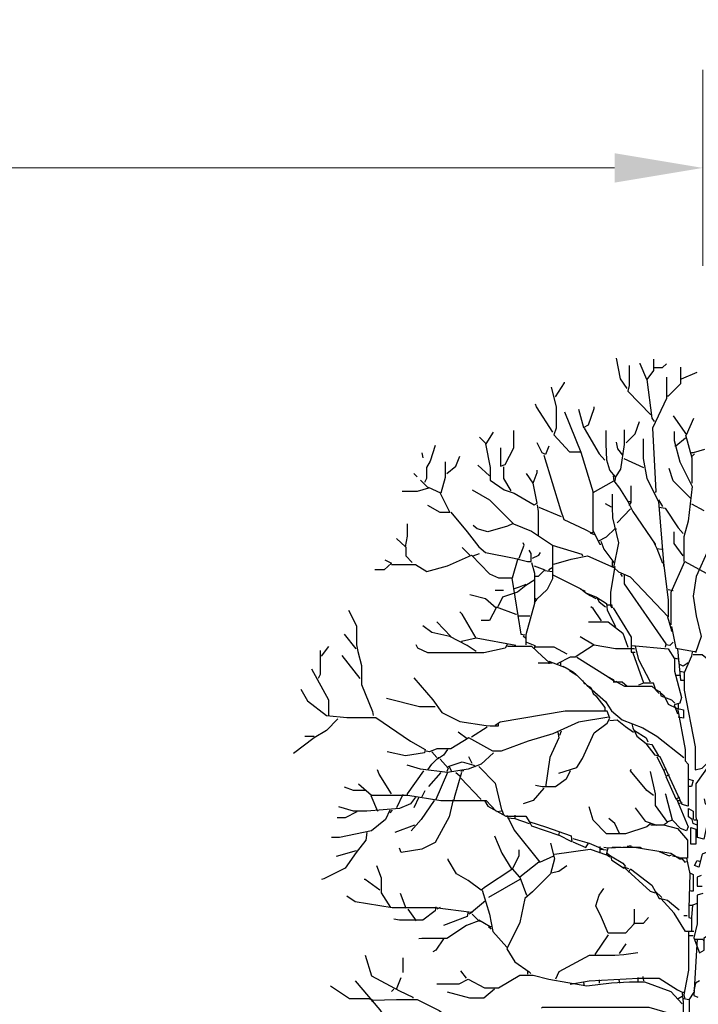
# Model space of a CAD drawing. Header units: metres. Extents: x 184432 to 189351, y 346610 to 348484.
# Tile 39 of 63: x 189103 to 189110, y 348474 to 348484. Entities that reach past the tile are written whole.
import ezdxf

# ---------------------------------------------------------------- set-up
doc = ezdxf.new("R2010")
doc.units = ezdxf.units.M
doc.header["$PDMODE"] = 35
doc.header["$PDSIZE"] = 0.075
doc.layers.add('B-ME-GR-BOOM-SD', color=90, linetype='Continuous', lineweight=25)
doc.layers.add('X-XX-AL-DETAIL1-M', color=7, linetype='Continuous', lineweight=18)
doc.styles.add('NLCS-ISO-ANNOTATIEF-T18', font='NLCS-ISO.ttf', dxfattribs={"height": 1.8})
doc.dimstyles.new('NLCS-ANNOTATIEF-T18-PIJL_L2_H0', dxfattribs={"dimtxt": 2.5, "dimasz": 1.8, "dimexe": 2, "dimexo": 2, "dimgap": 0.7, "dimtad": 1, "dimzin": 0, "dimdsep": 46, "dimtxsty": 'NLCS-ISO-ANNOTATIEF-T18', "dimcen": 0, "dimdle": 2, "dimclrd": 256, "dimclre": 256, "dimclrt": 10, "dimaunit": 2, "dimadec": 0, "dimazin": 0, "dimtfac": 1, "dimtdec": 3, "dimtofl": 0, "dimtmove": 0, "dimatfit": 3, "dimfxl": 2, "dimfxlon": 1, "dimtfillclr": 256, "dimtolj": 1, "dimtzin": 0, "dimlwd": -1, "dimlwe": -1, "dimarcsym": 0})

# ---------------------------------------------------------------- blocks, each defined once
blk = doc.blocks.new('*D66')
at = {"layer": 'Defpoints', "color": 0, "transparency": 16777216}
for p in [(188879.757, 348482.859), (189109.712, 348469.453), (188879.757, 348467.973)]:
    blk.add_point(p, dxfattribs=at)
at = {"layer": 'X-XX-AL-DETAIL1-M', "transparency": 16777216}
for p, q in [((188879.757, 348481.859), (188879.757, 348483.859)), ((189109.712, 348481.859), (189109.712, 348483.859)), ((189108.812, 348482.859), (188880.657, 348482.859))]:
    blk.add_line(p, q, dxfattribs=at)
for points in [[(188880.657, 348483.009), (188880.657, 348482.709), (188879.757, 348482.859)], [(189108.812, 348483.009), (189108.812, 348482.709), (189109.712, 348482.859)]]:
    blk.add_solid(points, dxfattribs=at)
at = {"layer": 'X-XX-AL-DETAIL1-M', "color": 10, "transparency": 16777216, "insert": (188994.108, 348483.794), "char_height": 0.9, "attachment_point": 5, "style": 'NLCS-ISO-ANNOTATIEF-T18'}
blk.add_mtext('\\A1;Ruigte', dxfattribs=at)
blk = doc.blocks.new('SGR-BOOM_S02_D_ZIJ-D')
at = {"flags": 128}
for points in [[(-0.765, 11.149), (-0.832, 11.25), (-0.874, 11.46)], [(-0.744, 11.384), (-0.744, 11.182), (-0.757, 11.123), (-0.521, 10.88)], [(-0.496, 11.451), (-0.496, 11.334), (-0.563, 11.241), (-0.631, 11.401), (-0.631, 11.409)], [(-0.488, 11.363), (-0.404, 11.363), (-0.362, 11.401)], [(-0.219, 11.367), (-0.219, 11.199), (-0.345, 11.073), (-0.353, 11.073)], [(-0.362, 11.266), (-0.362, 11.048), (-0.504, 10.745), (-0.471, 10.098), (-0.479, 10.089)], [(-0.21, 11.25), (-0.05, 11.317)], [(-1.539, 11.165), (-1.488, 10.964), (-1.488, 10.745), (-1.513, 10.678), (-1.354, 10.505), (-1.236, 10.505)], [(-1.497, 11.065), (-1.404, 11.208), (-1.404, 11.216)], [(-0.563, 11.241), (-0.513, 10.846), (-0.488, 10.812)], [(-1.522, 10.703), (-1.69, 10.964), (-1.698, 10.989)], [(-1.261, 10.938), (-1.211, 10.753), (-1.16, 10.779), (-1.101, 10.947), (-1.101, 10.964)], [(-1.404, 10.913), (-1.236, 10.501), (-1.11, 10.089), (-0.9, 10.207), (-0.841, 10.131), (-0.757, 9.997), (-0.731, 9.997)], [(-0.294, 10.871), (-0.16, 10.678), (-0.084, 10.846)], [(-0.774, 10.594), (-0.681, 10.686), (-0.639, 10.812)], [(-2.27, 10.653), (-2.203, 10.585), (-2.127, 10.703)], [(-2.056, 10.543), (-2.056, 10.358), (-2.009, 10.375), (-1.921, 10.543), (-1.921, 10.72)], [(-1.202, 10.745), (-1.051, 10.484), (-0.992, 10.417)], [(-0.795, 10.728), (-0.795, 10.577), (-0.832, 10.325), (-0.883, 10.249), (-0.942, 10.316), (-0.971, 10.417), (-0.977, 10.585), (-0.977, 10.72)], [(-0.286, 10.711), (-0.286, 10.619), (-0.227, 10.4), (-0.101, 10.148), (-0.143, 9.795), (-0.185, 9.635), (-0.185, 9.383)], [(-0.168, 10.678), (-0.105, 10.442), (-0.105, 10.182)], [(-2.724, 10.569), (-2.775, 10.409), (-2.812, 10.342), (-2.812, 10.232), (-2.833, 10.19)], [(-2.211, 10.585), (-2.161, 10.342), (-2.161, 10.215), (-2.018, 10.115), (-1.917, 10.081), (-1.715, 9.963), (-1.682, 9.98), (-1.724, 10.182), (-1.682, 10.291), (-1.682, 10.316)], [(-1.564, 10.56), (-1.597, 10.476), (-1.631, 10.493), (-1.682, 10.594)], [(-0.601, 10.636), (-0.601, 10.434), (-0.563, 10.232), (-0.446, 9.997), (-0.395, 9.375), (-0.345, 8.988), (-0.345, 8.82), (-0.731, 9.223), (-0.849, 9.274), (-0.9, 9.324), (-0.849, 9.576), (-0.912, 9.829), (-0.914, 9.938), (-0.914, 10.072)], [(-0.807, 10.468), (-0.858, 10.535), (-0.874, 10.602)], [(-0.168, 10.644), (-0.269, 10.56), (-0.277, 10.56)], [(-2.859, 10.493), (-2.85, 10.442)], [(-2.606, 10.283), (-2.514, 10.358), (-2.472, 10.459)], [(-1.614, 10.468), (-1.446, 9.913), (-1.412, 9.812), (-1.194, 9.711), (-1.127, 9.677), (-1.11, 9.686)], [(0.025, 10.526), (-0.092, 10.493), (-0.109, 10.493)], [(-0.076, 10.484), (-0.101, 10.459)], [(-2.623, 10.4), (-2.623, 10.241), (-2.665, 10.081), (-2.791, 10.14)], [(-2.169, 10.257), (-2.287, 10.367)], [(-0.799, 10.434), (-0.597, 10.342)], [(-2.943, 10.283), (-2.909, 10.249)], [(-2.026, 10.35), (-2.026, 10.232), (-1.951, 10.106)], [(-1.724, 10.182), (-1.791, 10.283)], [(-0.908, 10.257), (-0.9, 10.207)], [(-0.118, 10.03), (-0.294, 10.207), (-0.336, 10.333)], [(-2.875, 10.215), (-2.791, 10.131), (-2.909, 10.098), (-3.06, 10.098)], [(-0.883, 10.249), (-0.891, 10.207)], [(-0.727, 10.157), (-0.727, 9.988), (-0.748, 9.955)], [(-2.674, 10.081), (-2.573, 9.883), (-2.674, 9.883), (-2.8, 9.955)], [(-2.346, 10.115), (-2.169, 10.014), (-1.925, 9.77), (-1.74, 9.694), (-1.526, 9.551), (-1.526, 9.206), (-1.581, 9.097), (-1.69, 8.996), (-1.707, 9.005)], [(-1.114, 10.089), (-1.114, 9.703), (-1.059, 9.593), (-0.975, 9.635), (-0.891, 9.719), (-0.874, 9.719)], [(-1.682, 9.963), (-1.673, 9.896), (-1.673, 9.652)], [(-0.925, 9.938), (-0.984, 9.972)], [(-0.757, 9.997), (-0.706, 9.896), (-0.479, 9.56), (-0.471, 9.56)], [(-0.446, 10.014), (-0.404, 9.946)], [(-0.109, 9.972), (0.017, 9.904)], [(-2.564, 9.887), (-2.396, 9.686), (-2.278, 9.534), (-2.211, 9.476), (-1.917, 9.417), (-1.782, 9.383), (-1.745, 9.383), (-1.745, 9.467), (-1.766, 9.501)], [(-1.665, 9.938), (-1.438, 9.845)], [(-0.731, 9.921), (-0.866, 9.778)], [(-0.437, 9.938), (-0.378, 9.93), (-0.244, 9.728), (-0.193, 9.669)], [(-3.119, 9.618), (-3.027, 9.534), (-3.006, 9.644), (-3.006, 9.77)], [(-1.934, 9.77), (-1.984, 9.745), (-2.186, 9.686), (-2.295, 9.719), (-2.337, 9.753)], [(-1.143, 9.677), (-1.101, 9.66)], [(-0.193, 9.442), (-0.286, 9.568), (-0.286, 9.686)], [(-1.867, 9.417), (-1.816, 9.551), (-1.824, 9.576)], [(-1.53, 9.551), (-1.228, 9.459), (-1.219, 9.442)], [(-1.059, 9.593), (-1.043, 9.56), (-1.034, 9.56)], [(-1.034, 9.593), (-1.001, 9.509), (-0.9, 9.375), (-0.891, 9.375)], [(-0.496, 9.585), (-0.462, 9.518), (-0.404, 9.366)], [(-3.17, 9.354), (-2.926, 9.354), (-2.808, 9.282), (-2.598, 9.341), (-2.354, 9.45), (-2.169, 9.257), (-2.077, 9.219), (-1.934, 9.219), (-1.875, 9.417)], [(-3.023, 9.534), (-3.023, 9.442), (-2.96, 9.375)], [(-2.371, 9.45), (-2.447, 9.526)], [(-2.337, 9.442), (-2.27, 9.467)], [(-1.732, 9.417), (-1.665, 9.45), (-1.648, 9.476)], [(-0.462, 9.518), (-0.412, 9.509)], [(0.067, 9.509), (-0.059, 9.232), (-0.092, 9.03), (-0.059, 8.828), (-0.008, 8.618), (-0.067, 8.45)], [(-3.237, 9.4), (-3.17, 9.366), (-3.245, 9.299), (-3.338, 9.299)], [(-1.74, 9.375), (-1.711, 9.265), (-1.711, 8.954), (-1.799, 8.635), (-1.799, 8.534)], [(-1.513, 9.358), (-1.337, 9.408), (-1.169, 9.442), (-0.9, 9.324)], [(-0.916, 9.383), (-0.916, 9.333)], [(-0.395, 9.375), (-0.395, 9.333)], [(-0.315, 8.736), (-0.315, 9.072), (-0.177, 9.383), (0.303, 9.122), (0.319, 9.08)], [(-1.715, 9.341), (-1.606, 9.299), (-1.673, 9.232), (-1.698, 9.232)], [(-1.606, 9.291), (-1.53, 9.282)], [(-1.522, 9.324), (-1.564, 9.299), (-1.564, 9.291)], [(-1.522, 9.249), (-1.236, 9.106), (-1.185, 9.064), (-1.076, 9.021), (-1.051, 8.971), (-0.984, 8.921)], [(-0.891, 9.333), (-0.933, 9.072), (-0.933, 8.937), (-0.975, 8.937)], [(-0.832, 9.257), (-0.816, 9.232)], [(-0.795, 9.249), (-0.795, 9.156), (-0.37, 8.542), (-0.378, 8.509)], [(-1.707, 9.198), (-1.799, 9.139), (-1.883, 9.072), (-2.035, 9.021), (-2.085, 8.921)], [(-1.942, 9.215), (-1.85, 8.643), (-1.808, 8.635)], [(-1.799, 9.148), (-1.867, 9.122), (-1.917, 9.106)], [(-2.371, 9.047), (-2.211, 9.005), (-2.102, 8.912), (-2.169, 8.782), (-2.253, 8.782)], [(-2.11, 9.093), (-2.026, 9.093)], [(-1.244, 9.106), (-1.194, 9.08)], [(-1.185, 9.064), (-1.143, 9.038), (-1.085, 9.005)], [(-0.345, 9.097), (-0.294, 9.089)], [(-1.69, 8.996), (-1.715, 8.963)], [(-1.076, 9.021), (-0.975, 8.954), (-0.967, 8.887), (-0.883, 8.719)], [(-0.925, 8.946), (-0.916, 8.912), (-0.933, 8.937)], [(-3.607, 8.887), (-3.527, 8.727), (-3.527, 8.534), (-3.514, 8.467), (-3.477, 8.324), (-3.477, 8.13), (-3.363, 7.853), (-3.355, 7.811)], [(-2.304, 8.601), (-2.447, 8.845), (-2.472, 8.87)], [(-2.102, 8.921), (-1.9, 8.845), (-1.892, 8.845)], [(-1.026, 8.778), (-1.11, 8.904), (-1.135, 8.921)], [(-0.908, 8.912), (-0.723, 8.61), (-0.723, 8.458), (-0.681, 8.458)], [(-2.564, 8.618), (-2.707, 8.769)], [(-1.883, 8.828), (-1.757, 8.828)], [(-1.16, 8.769), (-0.958, 8.769), (-0.807, 8.652), (-0.757, 8.509)], [(-0.353, 8.82), (-0.319, 8.702), (-0.311, 8.668)], [(-2.304, 8.467), (-2.396, 8.525), (-2.573, 8.618), (-2.758, 8.66), (-2.85, 8.727)], [(-0.311, 8.719), (-0.269, 8.5), (-0.076, 8.467), (-0.067, 8.467)], [(-3.531, 8.492), (-3.649, 8.643)], [(-1.9, 8.525), (-2.304, 8.601), (-2.455, 8.567), (-2.455, 8.559)], [(-1.824, 8.626), (-1.799, 8.601)], [(-1.791, 8.559), (-1.707, 8.525), (-1.715, 8.492)], [(-1.244, 8.618), (-1.101, 8.534), (-1.295, 8.408), (-1.345, 8.408), (-1.48, 8.34)], [(-0.294, 8.559), (-0.328, 8.525), (-0.37, 8.534)], [(-3.897, 8.475), (-3.897, 8.231), (-3.918, 8.189)], [(-3.884, 8.416), (-3.809, 8.517)], [(-1.984, 8.542), (-2.009, 8.5), (-2.228, 8.45), (-2.8, 8.45), (-2.901, 8.5), (-2.917, 8.534)], [(-1.984, 8.521), (-1.74, 8.521), (-1.631, 8.416), (-1.564, 8.357), (-1.564, 8.34)], [(-1.707, 8.513), (-1.513, 8.513), (-1.379, 8.441)], [(-1.101, 8.534), (-0.883, 8.496), (-0.698, 8.496), (-0.689, 8.492)], [(-0.715, 8.525), (-0.345, 8.492), (-0.282, 8.391), (-0.282, 8.265), (-0.21, 7.996), (-0.227, 7.937), (-0.286, 7.92), (-0.252, 7.828)], [(-0.706, 8.45), (-0.597, 8.147)], [(-0.681, 8.517), (-0.647, 8.383), (-0.53, 8.156)], [(-0.252, 8.492), (-0.219, 8.172), (-0.185, 8.172)], [(-0.101, 8.458), (-0.109, 8.416), (-0.181, 8.248), (-0.181, 8.071), (-0.071, 7.491), (-0.071, 7.256), (0, 7.273), (0.168, 7.445), (0.261, 7.445), (0.227, 7.172), (0.092, 6.844), (0.034, 6.911), (0.025, 6.962)], [(-3.489, 8.189), (-3.674, 8.425)], [(-1.53, 8.345), (-1.673, 8.345)], [(-1.564, 8.366), (-1.387, 8.298), (-1.312, 8.256), (-1.286, 8.231)], [(-1.446, 8.357), (-1.446, 8.324)], [(-1.278, 8.408), (-0.958, 8.206), (-0.908, 8.181), (-0.9, 8.172)], [(-0.286, 8.399), (-0.252, 8.391)], [(-0.244, 8.399), (-0.235, 8.324)], [(-0.143, 8.349), (-0.193, 8.315), (-0.227, 8.332)], [(-0.092, 8.433), (0, 8.433), (0.193, 8.282), (0.261, 8.265)], [(-3.985, 8.29), (-3.813, 7.971), (-3.813, 7.811)], [(-1.421, 8.315), (-1.387, 8.298)], [(-1.354, 8.273), (-1.278, 8.223), (-1.177, 8.122), (-0.984, 7.954), (-0.925, 7.861), (-0.816, 7.769), (-0.605, 7.685), (-0.462, 7.601), (-0.185, 7.382)], [(-0.227, 8.265), (-0.177, 8.256)], [(-2.943, 8.198), (-2.749, 7.971), (-2.657, 7.844), (-2.472, 7.752), (-2.203, 7.71), (-2.161, 7.706), (-2.077, 7.706), (-2.077, 7.735)], [(-1.219, 8.172), (-1.202, 8.139), (-1.185, 8.139)], [(-0.958, 8.206), (-0.883, 8.156), (-0.866, 8.164)], [(-0.908, 8.156), (-0.816, 8.156), (-0.765, 8.113)], [(-0.874, 8.156), (-0.79, 8.113), (-0.513, 8.113), (-0.479, 8.08), (-0.429, 8.055), (-0.42, 8.013), (-0.311, 7.971), (-0.277, 7.937)], [(-0.437, 8.038), (-0.471, 8.071), (-0.496, 8.143), (-0.597, 8.143), (-0.647, 8.122)], [(-0.261, 8.223), (-0.227, 8.223)], [(-4.095, 8.08), (-4.027, 7.962), (-3.834, 7.811), (-3.624, 7.79), (-3.329, 7.79), (-2.976, 7.55), (-2.825, 7.466), (-2.833, 7.432), (-3.027, 7.399), (-3.212, 7.441)], [(-1.177, 8.122), (-1.135, 8.097), (-1.11, 8.038), (-1.085, 8.013), (-0.992, 7.895), (-0.992, 7.853)], [(-0.429, 8.046), (-0.387, 8.013), (-0.345, 7.928), (-0.261, 7.886), (-0.189, 7.87), (-0.189, 7.786), (-0.244, 7.794)], [(-2.724, 7.899), (-2.884, 7.899), (-3.22, 7.987)], [(-1.463, 7.222), (-1.278, 7.281), (-1.219, 7.374), (-1.101, 7.634), (-0.967, 7.735), (-0.942, 7.786), (-0.967, 7.857), (-1.396, 7.857), (-2.06, 7.744), (-2.11, 7.71)], [(-0.252, 7.886), (-0.172, 7.466), (-0.172, 7.348), (-0.143, 7.315), (-0.143, 6.886), (-0.202, 6.903), (-0.429, 7.39), (-0.479, 7.407), (-0.572, 7.525)], [(-0.244, 7.928), (-0.244, 7.886)], [(-3.716, 7.777), (-3.834, 7.659), (-3.96, 7.584), (-4.17, 7.424)], [(-0.95, 7.794), (-1.261, 7.744), (-1.522, 7.626), (-1.774, 7.55), (-2.051, 7.449), (-2.136, 7.449), (-2.379, 7.584), (-2.564, 7.47), (-2.707, 7.47), (-2.783, 7.441), (-2.817, 7.449)], [(-0.942, 7.76), (-0.866, 7.769), (-0.782, 7.701), (-0.698, 7.643)], [(-2.396, 7.575), (-2.489, 7.643)], [(-2.194, 7.693), (-2.354, 7.592)], [(-1.471, 7.643), (-1.463, 7.584), (-1.555, 7.382), (-1.597, 7.079)], [(-1.438, 7.651), (-1.455, 7.609)], [(-0.715, 7.727), (-0.706, 7.685), (-0.664, 7.601), (-0.572, 7.525), (-0.513, 7.517), (-0.446, 7.399)], [(-0.689, 7.659), (-0.572, 7.584), (-0.555, 7.542)], [(-3.96, 7.596), (-4.053, 7.596)], [(-2.758, 7.441), (-2.707, 7.382)], [(-2.598, 7.466), (-2.64, 7.407), (-2.699, 7.365), (-2.707, 7.374)], [(0.168, 7.441), (0.126, 7.382), (-0.063, 7.113), (-0.063, 6.793), (-0.059, 6.743)], [(-2.127, 7.432), (-2.253, 7.315), (-2.388, 7.264), (-2.598, 7.231), (-2.875, 7.264), (-3.01, 7.306)], [(-2.8, 7.256), (-2.758, 7.315), (-2.69, 7.382), (-2.674, 7.382)], [(-2.674, 7.365), (-2.59, 7.273), (-2.606, 7.239)], [(-2.59, 7.29), (-2.447, 7.34), (-2.329, 7.306), (-2.312, 7.29)], [(-2.346, 7.323), (-2.379, 7.39)], [(-0.462, 7.39), (-0.395, 7.256), (-0.362, 7.264)], [(-3.17, 7.012), (-3.296, 7.214), (-3.313, 7.256)], [(-2.842, 7.247), (-3.01, 7.012), (-3.01, 7.004)], [(-2.581, 7.29), (-2.556, 7.239)], [(-2.43, 7.247), (-2.463, 7.239)], [(-2.278, 7.29), (-2.11, 7.121), (-2.043, 6.835), (-2.094, 6.827)], [(-1.345, 7.247), (-1.387, 7.163), (-1.497, 7.084), (-1.631, 7.084), (-1.698, 7.096)], [(-0.496, 6.995), (-0.563, 7.046), (-0.731, 7.247), (-0.723, 7.264)], [(-0.53, 7.239), (-0.479, 7.012), (-0.479, 6.894), (-0.353, 6.718), (-0.395, 6.693)], [(-0.395, 7.256), (-0.37, 7.197)], [(-2.665, 7.231), (-2.791, 7.088)], [(-2.598, 7.231), (-2.716, 6.953)], [(-2.455, 7.231), (-2.531, 6.97), (-2.531, 6.953)], [(-2.514, 7.231), (-2.472, 7.197)], [(-2.463, 7.172), (-2.262, 6.962), (-2.262, 6.953)], [(-0.336, 7.205), (-0.37, 7.189), (-0.269, 6.962), (-0.227, 6.978)], [(-0.135, 7.163), (-0.092, 7.147), (-0.109, 7.088), (-0.143, 7.088)], [(-3.439, 7.046), (-3.556, 7.046), (-3.649, 7.079)], [(-3.506, 7.113), (-3.372, 6.999), (-3.002, 6.999), (-2.665, 6.945), (-2.203, 6.945), (-2.102, 6.835)], [(-2.859, 6.978), (-2.825, 7.046)], [(-1.614, 7.071), (-1.724, 6.945), (-1.824, 6.911)], [(-2.926, 6.978), (-2.976, 6.911), (-3.086, 6.861), (-3.422, 6.835), (-3.556, 6.835), (-3.708, 6.878)], [(-3.38, 6.995), (-3.313, 6.835)], [(-3.052, 7.004), (-3.119, 6.869)], [(-2.539, 6.953), (-2.581, 6.777), (-2.724, 6.516), (-2.859, 6.449), (-3.069, 6.415), (-3.086, 6.457)], [(-2.733, 6.945), (-2.867, 6.751), (-2.968, 6.634)], [(-2.892, 6.978), (-2.943, 6.869)], [(-2.22, 6.945), (-2.186, 6.886), (-2.001, 6.785), (-1.799, 6.785), (-1.757, 6.718), (-1.74, 6.684), (-1.463, 6.592), (-1.455, 6.617)], [(-0.261, 6.962), (-0.143, 6.676), (-0.16, 6.634), (-0.219, 6.659), (-0.303, 6.743), (-0.37, 7.004), (-0.378, 7.012)], [(-0.252, 6.945), (-0.219, 6.945)], [(-3.187, 6.844), (-3.229, 6.751), (-3.372, 6.634), (-3.699, 6.566), (-3.783, 6.566)], [(-3.161, 6.844), (-3.187, 6.819)], [(-2.043, 6.844), (-2.026, 6.802)], [(-0.521, 6.709), (-0.563, 6.676), (-0.782, 6.604), (-0.975, 6.604), (-1.11, 6.743), (-1.152, 6.878)], [(-0.681, 6.869), (-0.58, 6.735), (-0.462, 6.693)], [(-0.202, 6.92), (-0.244, 6.911)], [(-0.05, 6.693), (-0.092, 6.709), (-0.101, 6.751), (-0.139, 6.777), (-0.139, 6.861), (-0.092, 6.835), (-0.092, 6.751)], [(0.084, 6.844), (0.017, 6.55), (-0.046, 6.566), (-0.046, 6.743), (-0.084, 6.743)], [(-3.523, 6.827), (-3.641, 6.768), (-3.725, 6.768)], [(-1.993, 6.793), (-1.917, 6.642), (-1.656, 6.314), (-1.513, 6.381)], [(-1.984, 6.768), (-1.909, 6.76), (-1.766, 6.709)], [(-1.909, 6.793), (-1.909, 6.76)], [(-0.841, 6.608), (-0.891, 6.709), (-0.95, 6.76)], [(-0.303, 6.743), (-0.353, 6.726)], [(-2.934, 6.693), (-3.136, 6.617)], [(-1.757, 6.726), (-1.597, 6.676), (-1.337, 6.583), (-1.328, 6.524), (-1.463, 6.592)], [(-0.521, 6.697), (-0.395, 6.697), (-0.252, 6.659), (-0.147, 6.541), (-0.147, 6.356), (-0.244, 6.356)], [(-0.114, 6.667), (-0.063, 6.651), (-0.063, 6.499), (-0.114, 6.499), (-0.114, 6.667)], [(-3.422, 6.617), (-3.43, 6.541), (-3.531, 6.415), (-3.641, 6.255), (-3.859, 6.146), (-3.884, 6.138)], [(-2.119, 6.583), (-2.043, 6.407), (-1.942, 6.239), (-2.211, 6.062), (-2.253, 6.028), (-2.388, 6.129), (-2.506, 6.196), (-2.59, 6.339), (-2.59, 6.348)], [(-1.32, 6.558), (-1.152, 6.508), (-1.009, 6.449)], [(-1.547, 6.508), (-1.505, 6.348), (-1.547, 6.196), (-1.732, 6.012), (-1.808, 5.944), (-1.858, 5.7), (-1.993, 5.431), (-1.909, 5.297), (-1.766, 5.196), (-1.749, 5.179)], [(-1.665, 6.314), (-1.858, 6.163), (-1.934, 6.247), (-1.867, 6.381), (-1.867, 6.44)], [(-1.505, 6.398), (-1.143, 6.449), (-0.975, 6.39)], [(-1.32, 6.524), (-1.185, 6.466), (-1.16, 6.508)], [(-1.043, 6.474), (-1.043, 6.407)], [(-1.043, 6.449), (-0.975, 6.44)], [(-0.958, 6.457), (-1.001, 6.466)], [(-0.942, 6.365), (-0.975, 6.39), (-0.958, 6.461), (-0.807, 6.468), (-0.631, 6.468), (-0.622, 6.466)], [(-0.824, 6.466), (-0.916, 6.466), (-0.925, 6.457)], [(-0.723, 6.482), (-0.765, 6.474)], [(-0.731, 6.474), (-0.319, 6.407), (-0.227, 6.348), (-0.21, 6.348)], [(-3.531, 6.432), (-3.733, 6.373)], [(-0.967, 6.407), (-0.933, 6.381), (-0.925, 6.339), (-0.799, 6.255)], [(-0.933, 6.381), (-0.807, 6.306), (-0.782, 6.272)], [(-0.437, 6.424), (-0.336, 6.381), (-0.311, 6.39)], [(-0.303, 6.381), (-0.235, 6.365)], [(-0.21, 6.356), (-0.177, 6.314), (-0.16, 6.323)], [(-0.16, 6.356), (-0.126, 6.196), (-0.135, 5.843), (-0.135, 5.751), (-0.109, 5.742)], [(0.042, 6.415), (0, 6.398), (-0.034, 6.264), (-0.076, 6.281), (-0.05, 6.331), (-0.017, 6.323)], [(-3.321, 6.281), (-3.275, 6.154), (-3.275, 6.003), (-3.178, 5.852)], [(-1.539, 6.205), (-1.463, 6.222), (-1.379, 6.281)], [(-0.748, 6.247), (-0.799, 6.264), (-0.53, 6.02), (-0.479, 6.003)], [(-0.748, 6.213), (-0.731, 6.247), (-0.513, 6.079), (-0.437, 5.944), (-0.42, 5.944)], [(-3.287, 6.028), (-3.439, 6.138), (-3.447, 6.138)], [(-1.858, 6.138), (-2.178, 5.953)], [(-1.858, 6.163), (-1.791, 5.978)], [(-0.126, 6.205), (-0.092, 6.188), (-0.092, 6.02), (-0.118, 6.02)], [(-0.008, 6.18), (-0.05, 6.163), (-0.05, 6.07), (0, 6.07)], [(-0.694, 5.835), (-0.694, 5.684), (-0.782, 5.591), (-0.958, 5.591), (-1.026, 5.751), (-1.085, 5.869), (-1.051, 5.978), (-1.001, 6.045)], [(-2.211, 5.919), (-2.354, 5.801), (-2.724, 5.848), (-3.161, 5.848), (-3.54, 5.911), (-3.624, 5.969)], [(-3.018, 5.843), (-3.077, 5.995)], [(-2.245, 6.028), (-2.169, 5.785), (-2.136, 5.608), (-1.993, 5.448)], [(-0.479, 6.02), (-0.412, 5.953)], [(-0.084, 5.608), (-0.168, 5.608), (-0.286, 5.793), (-0.42, 5.944), (-0.353, 5.927), (-0.235, 5.827)], [(0.008, 5.995), (-0.05, 5.978), (-0.05, 5.684), (-0.084, 5.541), (-0.025, 5.389), (0.021, 5.415), (0.021, 5.541), (0.067, 5.574)], [(-2.716, 5.86), (-2.724, 5.818), (-2.85, 5.721), (-3.086, 5.721), (-3.144, 5.734)], [(-3.002, 5.835), (-2.917, 5.717)], [(-2.674, 5.852), (-2.707, 5.835)], [(-0.126, 5.877), (-0.092, 5.877)], [(-0.05, 5.894), (-0.097, 5.877), (-0.107, 5.751), (-0.107, 5.608)], [(-2.346, 5.785), (-2.278, 5.717), (-2.405, 5.667), (-2.606, 5.536), (-2.859, 5.536), (-2.892, 5.532)], [(-2.388, 5.81), (-2.396, 5.759), (-2.64, 5.667)], [(-2.346, 5.801), (-2.379, 5.785)], [(-0.698, 5.692), (-0.597, 5.692), (-0.546, 5.751)], [(-0.151, 5.768), (-0.185, 5.768)], [(-2.278, 5.726), (-2.161, 5.658), (-2.152, 5.658)], [(-2.278, 5.717), (-2.245, 5.709)], [(-2.178, 5.658), (-2.152, 5.633)], [(-2.64, 5.532), (-2.716, 5.415), (-2.749, 5.398)], [(-0.958, 5.574), (-1.093, 5.373)], [(-0.139, 5.6), (-0.139, 5.213), (-0.185, 4.961), (-0.177, 4.919)], [(-0.135, 5.566), (-0.092, 5.566)], [(-0.05, 5.532), (-0.084, 4.952), (-0.042, 4.935)], [(-0.841, 5.381), (-0.774, 5.482)], [(-0.076, 5.528), (0.008, 5.528), (0.017, 5.507)], [(-3.439, 5.364), (-3.372, 5.154), (-3.086, 5.003), (-2.951, 4.935), (-2.951, 4.927)], [(-3.052, 5.339), (-3.052, 5.188)], [(-0.656, 5.389), (-0.799, 5.368), (-0.891, 5.362), (-1.152, 5.362), (-1.463, 5.196), (-1.497, 5.12)], [(-3.119, 5.019), (-3.069, 5.137)], [(-2.707, 5.074), (-2.48, 5.074), (-2.388, 5.12), (-2.22, 5.032), (-2.077, 5.032), (-1.858, 5.162), (-1.724, 5.162), (-1.564, 5.12), (-1.177, 5.053), (-0.925, 5.082), (-0.74, 5.093), (-0.589, 5.093), (-0.319, 4.994), (-0.202, 4.868)], [(-2.405, 5.129), (-2.463, 5.204)], [(-1.782, 5.204), (-1.782, 5.171)], [(-1.345, 5.07), (-1.152, 5.103), (-0.647, 5.129), (-0.437, 5.129), (-0.252, 5.011), (-0.202, 4.986), (-0.185, 4.986)], [(-0.656, 5.137), (-0.656, 5.095)], [(-0.605, 5.146), (-0.597, 5.103)], [(-3.792, 5.053), (-3.599, 4.923), (-3.405, 4.923), (-3.363, 4.91), (-3.372, 4.893)], [(-3.54, 5.103), (-3.287, 4.809), (-3.22, 4.708), (-3.22, 4.692)], [(-1.211, 5.087), (-1.202, 5.053)], [(-1.051, 5.112), (-1.051, 5.078)], [(-0.849, 5.112), (-0.841, 5.078)], [(-0.025, 5.103), (-0.067, 5.078), (-0.084, 5.003)], [(-3.144, 5.019), (-3.17, 4.994)], [(-2.119, 5.019), (-2.228, 4.927), (-2.371, 4.927), (-2.598, 4.986)], [(-0.202, 4.977), (-0.193, 4.885), (-0.193, 4.7), (-0.244, 4.708), (-0.319, 4.767), (-0.538, 4.83), (-1.631, 4.83), (-1.64, 4.826)], [(-0.202, 4.944), (-0.244, 4.919)], [(-0.084, 4.986), (-0.135, 4.91), (-0.185, 4.919)], [(-3.363, 4.906), (-3.119, 4.912), (-2.909, 4.912), (-2.682, 4.801), (-2.514, 4.675)], [(-0.13, 4.91), (-0.13, 4.742), (-0.177, 4.725)]]:
    blk.add_lwpolyline(points, dxfattribs=at)

msp = doc.modelspace()

# ---------------------------------------------------------------- block references
at = {"layer": 'B-ME-GR-BOOM-SD'}
msp.add_blockref('SGR-BOOM_S02_D_ZIJ-D', (189109.704, 348469.457), dxfattribs=at)

# ---------------------------------------------------------------- dimensions: what is measured, and where the dimension line sits
at = {"layer": 'X-XX-AL-DETAIL1-M'}
dim = msp.add_linear_dim(base=(188879.757, 348482.859), p1=(189109.712, 348469.453), p2=(188879.757, 348467.973), text='Ruigte', dimstyle='NLCS-ANNOTATIEF-T18-PIJL_L2_H0', dxfattribs=at)
dim.commit()
dim.dimension.update_dxf_attribs({"geometry": '*D66', "text_midpoint": (188994.108, 348482.859), "dimtype": 160})

doc.saveas('drawing.dxf')
